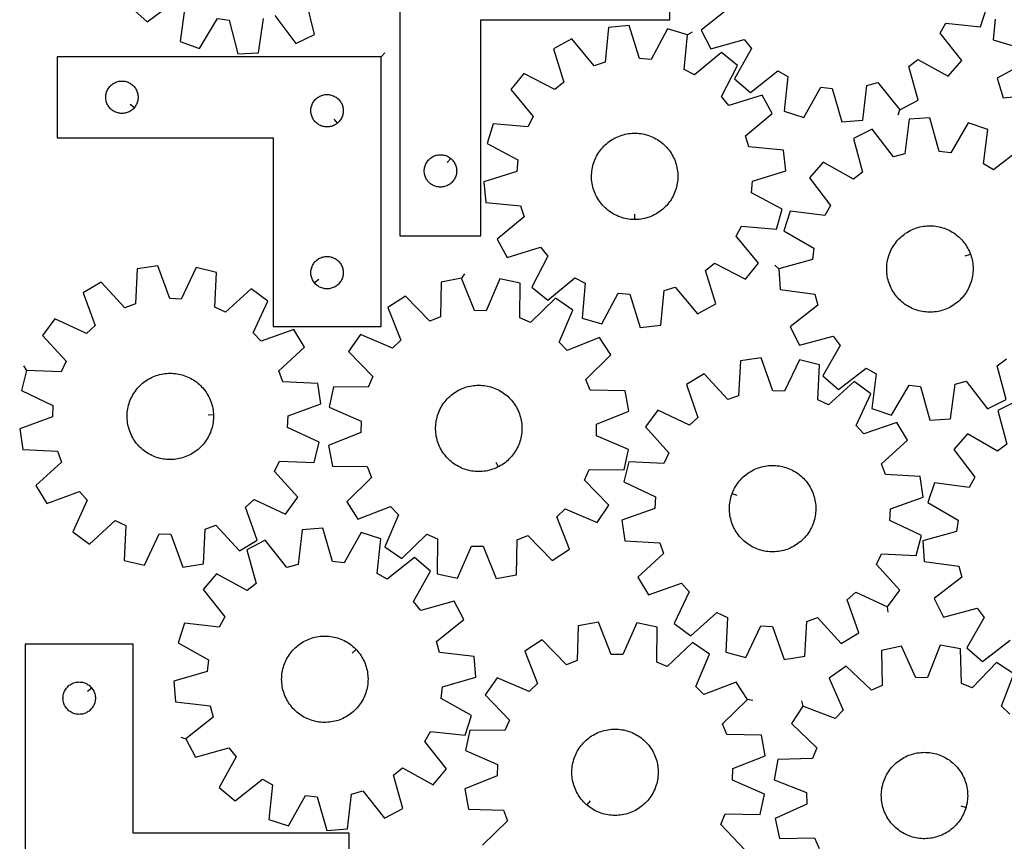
# Model space of a CAD drawing. Header units: millimetres. Extents: x 7 to 1243, y 7 to 1755.
# Tile 2 of 16: x 7 to 555, y 426 to 883. Entities that reach past the tile are written whole.
import ezdxf

# ---------------------------------------------------------------- set-up
doc = ezdxf.new("R2010")
doc.units = ezdxf.units.MM
doc.layers.add('CUT', color=7, linetype='CONTINUOUS', true_color=0x000000)
doc.layers.add('LEADIN', color=1, linetype='CONTINUOUS', true_color=0xff0000)

msp = doc.modelspace()

# ---------------------------------------------------------------- linework, layer by layer
at = {"layer": 'CUT'}
for points in [[(218.667439, 942.9213), (218.667439, 762.9213), (263.667439, 762.9213), (263.667439, 882.9213), (368.667439, 882.9213), (368.667439, 942.9213)], [(378.393417, 874.617166), (367.329621, 877.884871), (358.262214, 860.761071), (351.858895, 861.344333), (346.034572, 879.824584), (334.562461, 878.609619), (332.738264, 859.319344), (326.599164, 857.407764), (314.146105, 872.252418), (304.012204, 866.73975), (309.708934, 848.219769), (304.768675, 844.104367), (287.582746, 853.05346), (280.329849, 844.082343), (292.680231, 829.152156), (289.690922, 823.459465), (270.388525, 825.150579), (267.12082, 814.086783), (284.24462, 805.019376), (283.661357, 798.616057), (265.181106, 792.791734), (266.396072, 781.319623), (285.686347, 779.495426), (287.597927, 773.356325), (272.753273, 760.903267), (278.265941, 750.769366), (296.785922, 756.466096), (300.901323, 751.525837), (291.952231, 734.339908), (300.923348, 727.08701), (315.853535, 739.437392), (321.546226, 736.448084), (319.855112, 717.145687), (330.918908, 713.877981), (339.986315, 731.001782), (346.389634, 730.418519), (352.213957, 711.938268), (363.686068, 713.153233), (365.510265, 732.443509), (371.649365, 734.355089), (384.102424, 719.510435), (394.236325, 725.023103), (388.539595, 743.543084), (393.479854, 747.658485), (410.665783, 738.709392), (417.91868, 747.68051), (405.568298, 762.610697), (408.557607, 768.303387), (427.860004, 766.612274), (431.127709, 777.676069), (414.003909, 786.743477), (414.587172, 793.146796), (433.067423, 798.971119), (431.852457, 810.443229), (412.562182, 812.267427), (410.650602, 818.406527), (425.495256, 830.859586), (419.982588, 840.993487), (401.462607, 835.296757), (397.347206, 840.237016), (406.296298, 857.422945), (397.325181, 864.675842), (382.394994, 852.32546), (376.702304, 855.314768)], [(208.118137, 862.37632), (28.118137, 862.37632), (28.118137, 817.37632), (148.118137, 817.37632), (148.118137, 712.37632), (208.118137, 712.37632)], [(71.071506, 834.169838), (70.884695, 833.942208), (70.482098, 833.512359), (70.052249, 833.109762), (69.59699, 832.73614), (69.118269, 832.393094), (68.618137, 832.082092), (68.098735, 831.804466), (67.562288, 831.561405), (67.011092, 831.353949), (66.447509, 831.182988), (65.87395, 831.049253), (65.292873, 830.953317), (64.706765, 830.89559), (64.118137, 830.87632), (63.529509, 830.89559), (62.943401, 830.953317), (62.362324, 831.049253), (61.788766, 831.182988), (61.225182, 831.353949), (60.673986, 831.561405), (60.137539, 831.804466), (59.618137, 832.082092), (59.118005, 832.393094), (58.639284, 832.73614), (58.184025, 833.109762), (57.754176, 833.512359), (57.351579, 833.942208), (56.977957, 834.397468), (56.634911, 834.876188), (56.323909, 835.37632), (56.046282, 835.895722), (55.803221, 836.43217), (55.595766, 836.983365), (55.424805, 837.546949), (55.29107, 838.120508), (55.195133, 838.701585), (55.137407, 839.287692), (55.118137, 839.87632), (55.137407, 840.464949), (55.195133, 841.051056), (55.29107, 841.632133), (55.424805, 842.205692), (55.595766, 842.769276), (55.803221, 843.320471), (56.046282, 843.856919), (56.323909, 844.37632), (56.634911, 844.876453), (56.977957, 845.355173), (57.351579, 845.810433), (57.754176, 846.240281), (58.184025, 846.642879), (58.639284, 847.016501), (59.118005, 847.359547), (59.618137, 847.670549), (60.137539, 847.948175), (60.673986, 848.191236), (61.225182, 848.398692), (61.788766, 848.569653), (62.362324, 848.703388), (62.943401, 848.799324), (63.529509, 848.857051), (64.118137, 848.87632), (64.706765, 848.857051), (65.292873, 848.799324), (65.87395, 848.703388), (66.447509, 848.569653), (67.011092, 848.398692), (67.562288, 848.191236), (68.098735, 847.948175), (68.618137, 847.670549), (69.118269, 847.359547), (69.59699, 847.016501), (70.052249, 846.642879), (70.482098, 846.240281), (70.884695, 845.810433), (71.258317, 845.355173), (71.601364, 844.876453), (71.912366, 844.37632), (72.189992, 843.856919), (72.433053, 843.320471), (72.640508, 842.769276), (72.81147, 842.205692), (72.945205, 841.632133), (73.041141, 841.051056), (73.098867, 840.464949), (73.118137, 839.87632), (73.098867, 839.287692), (73.041141, 838.701585), (72.945205, 838.120508), (72.81147, 837.546949), (72.640508, 836.983365), (72.433053, 836.43217), (72.189992, 835.895722), (71.912366, 835.37632), (71.601364, 834.876188), (71.258317, 834.397468)], [(183.82462, 825.422951), (183.59699, 825.23614), (183.118269, 824.893094), (182.618137, 824.582092), (182.098735, 824.304466), (181.562288, 824.061405), (181.011092, 823.853949), (180.447509, 823.682988), (179.87395, 823.549253), (179.292873, 823.453317), (178.706765, 823.39559), (178.118137, 823.37632), (177.529509, 823.39559), (176.943401, 823.453317), (176.362324, 823.549253), (175.788766, 823.682988), (175.225182, 823.853949), (174.673986, 824.061405), (174.137539, 824.304466), (173.618137, 824.582092), (173.118005, 824.893094), (172.639284, 825.23614), (172.184025, 825.609762), (171.754176, 826.012359), (171.351579, 826.442208), (170.977957, 826.897468), (170.634911, 827.376188), (170.323909, 827.87632), (170.046282, 828.395722), (169.803221, 828.93217), (169.595766, 829.483365), (169.424805, 830.046949), (169.29107, 830.620508), (169.195133, 831.201585), (169.137407, 831.787692), (169.118137, 832.37632), (169.137407, 832.964949), (169.195133, 833.551056), (169.29107, 834.132133), (169.424805, 834.705692), (169.595766, 835.269276), (169.803221, 835.820471), (170.046282, 836.356919), (170.323909, 836.87632), (170.634911, 837.376453), (170.977957, 837.855173), (171.351579, 838.310433), (171.754176, 838.740281), (172.184025, 839.142879), (172.639284, 839.516501), (173.118005, 839.859547), (173.618137, 840.170549), (174.137539, 840.448175), (174.673986, 840.691236), (175.225182, 840.898692), (175.788766, 841.069653), (176.362324, 841.203388), (176.943401, 841.299324), (177.529509, 841.357051), (178.118137, 841.37632), (178.706765, 841.357051), (179.292873, 841.299324), (179.87395, 841.203388), (180.447509, 841.069653), (181.011092, 840.898692), (181.562288, 840.691236), (182.098735, 840.448175), (182.618137, 840.170549), (183.118269, 839.859547), (183.59699, 839.516501), (184.052249, 839.142879), (184.482098, 838.740281), (184.884695, 838.310433), (185.258317, 837.855173), (185.601364, 837.376453), (185.912366, 836.87632), (186.189992, 836.356919), (186.433053, 835.820471), (186.640508, 835.269276), (186.81147, 834.705692), (186.945205, 834.132133), (187.041141, 833.551056), (187.098867, 832.964949), (187.118137, 832.37632), (187.098867, 831.787692), (187.041141, 831.201585), (186.945205, 830.620508), (186.81147, 830.046949), (186.640508, 829.483365), (186.433053, 828.93217), (186.189992, 828.395722), (185.912366, 827.87632), (185.601364, 827.376188), (185.258317, 826.897468), (184.884695, 826.442208), (184.482098, 826.012359), (184.052249, 825.609762)], [(349.10148, 771.886431), (348.611915, 771.886896), (347.633639, 771.927762), (346.657843, 772.008497), (345.686152, 772.128966), (344.720184, 772.288968), (343.761546, 772.488238), (342.811834, 772.726444), (341.872628, 773.003188), (340.945492, 773.318012), (340.031969, 773.670389), (339.133579, 774.059735), (338.251817, 774.485401), (337.388151, 774.946679), (336.54402, 775.4428), (335.720826, 775.97294), (334.919941, 776.536215), (334.142699, 777.131688), (333.390391, 777.758369), (332.664271, 778.415213), (331.965547, 779.101128), (331.295381, 779.814973), (330.654891, 780.555558), (330.04514, 781.321652), (329.467146, 782.111979), (328.921868, 782.925224), (328.410215, 783.760034), (327.933039, 784.615018), (327.491133, 785.488754), (327.085234, 786.379787), (326.716017, 787.286636), (326.384095, 788.207789), (326.090023, 789.141714), (325.834289, 790.086857), (325.617318, 791.041645), (325.439473, 792.004487), (325.301049, 792.973783), (325.202276, 793.947918), (325.143319, 794.925271), (325.124275, 795.904216), (325.145178, 796.883122), (325.205991, 797.860362), (325.306614, 798.834308), (325.446879, 799.803338), (325.626552, 800.765842), (325.845335, 801.720215), (326.102864, 802.664871), (326.39871, 803.598236), (326.73238, 804.518757), (327.103319, 805.424903), (327.510909, 806.315164), (327.954473, 807.188059), (328.433273, 808.042136), (328.94651, 808.875972), (329.493331, 809.68818), (330.072826, 810.477408), (330.68403, 811.242342), (331.325926, 811.98171), (331.997445, 812.69428), (332.697471, 813.378868), (333.424837, 814.034332), (334.178334, 814.659582), (334.956706, 815.253579), (335.758659, 815.815332), (336.582858, 816.343907), (337.42793, 816.838424), (338.29247, 817.298061), (339.175039, 817.722051), (340.074167, 818.10969), (340.988358, 818.460333), (341.91609, 818.773395), (342.85582, 819.048355), (343.805983, 819.284757), (344.764997, 819.482206), (345.731267, 819.640373), (346.703185, 819.758997), (347.679132, 819.837878), (348.657485, 819.876887), (349.636614, 819.875957), (350.614891, 819.835091), (351.590686, 819.754356), (352.562377, 819.633887), (353.528345, 819.473884), (354.486983, 819.274615), (355.436695, 819.036409), (356.375901, 818.759664), (357.303037, 818.444841), (358.21656, 818.092463), (359.11495, 817.703117), (359.996712, 817.277451), (360.860378, 816.816174), (361.70451, 816.320052), (362.527703, 815.789913), (363.328588, 815.226638), (364.105831, 814.631164), (364.858138, 814.004484), (365.584258, 813.34764), (366.282982, 812.661724), (366.953148, 811.94788), (367.593638, 811.207294), (368.203389, 810.441201), (368.781384, 809.650873), (369.326661, 808.837628), (369.838314, 808.002819), (370.31549, 807.147835), (370.757396, 806.274099), (371.163295, 805.383065), (371.532512, 804.476217), (371.864434, 803.555064), (372.158506, 802.621138), (372.41424, 801.675995), (372.631211, 800.721208), (372.809056, 799.758365), (372.94748, 798.78907), (373.046253, 797.814935), (373.10521, 796.837581), (373.124254, 795.858637), (373.103351, 794.87973), (373.042538, 793.902491), (372.941915, 792.928545), (372.80165, 791.959514), (372.621977, 790.997011), (372.403194, 790.042637), (372.145665, 789.097982), (371.849819, 788.164616), (371.516149, 787.244095), (371.14521, 786.33795), (370.73762, 785.447689), (370.294056, 784.574793), (369.815256, 783.720717), (369.302019, 782.886881), (368.755198, 782.074673), (368.175703, 781.285445), (367.564499, 780.52051), (366.922603, 779.781143), (366.251084, 779.068572), (365.551058, 778.383985), (364.823692, 777.728521), (364.070196, 777.10327), (363.291823, 776.509274), (362.48987, 775.947521), (361.665671, 775.418946), (360.820599, 774.924428), (359.956059, 774.464792), (359.07349, 774.040801), (358.174362, 773.653162), (357.260171, 773.30252), (356.332439, 772.989458), (355.392709, 772.714497), (354.442546, 772.478096), (353.483532, 772.280647), (352.517262, 772.122479), (351.545344, 772.003856), (350.569397, 771.924974), (349.591044, 771.885966)], [(246.873922, 805.874669), (247.101551, 805.687858), (247.5314, 805.285261), (247.933997, 804.855412), (248.307619, 804.400152), (248.650665, 803.921432), (248.961668, 803.4213), (249.239294, 802.901898), (249.482355, 802.36545), (249.68981, 801.814255), (249.860771, 801.250671), (249.994506, 800.677112), (250.090443, 800.096035), (250.148169, 799.509928), (250.167439, 798.9213), (250.148169, 798.332671), (250.090443, 797.746564), (249.994506, 797.165487), (249.860771, 796.591928), (249.68981, 796.028344), (249.482355, 795.477149), (249.239294, 794.940701), (248.961668, 794.4213), (248.650665, 793.921167), (248.307619, 793.442447), (247.933997, 792.987187), (247.5314, 792.557339), (247.101551, 792.154741), (246.646292, 791.78112), (246.167571, 791.438073), (245.667439, 791.127071), (245.148037, 790.849445), (244.61159, 790.606384), (244.060394, 790.398928), (243.49681, 790.227967), (242.923252, 790.094232), (242.342175, 789.998296), (241.756067, 789.940569), (241.167439, 789.9213), (240.578811, 789.940569), (239.992703, 789.998296), (239.411626, 790.094232), (238.838068, 790.227967), (238.274484, 790.398928), (237.723288, 790.606384), (237.186841, 790.849445), (236.667439, 791.127071), (236.167307, 791.438073), (235.688586, 791.78112), (235.233327, 792.154741), (234.803478, 792.557339), (234.400881, 792.987187), (234.027259, 793.442447), (233.684212, 793.921167), (233.37321, 794.4213), (233.095584, 794.940701), (232.852523, 795.477149), (232.645068, 796.028344), (232.474107, 796.591928), (232.340371, 797.165487), (232.244435, 797.746564), (232.186709, 798.332671), (232.167439, 798.9213), (232.186709, 799.509928), (232.244435, 800.096035), (232.340371, 800.677112), (232.474107, 801.250671), (232.645068, 801.814255), (232.852523, 802.36545), (233.095584, 802.901898), (233.37321, 803.4213), (233.684212, 803.921432), (234.027259, 804.400152), (234.400881, 804.855412), (234.803478, 805.285261), (235.233327, 805.687858), (235.688586, 806.06148), (236.167307, 806.404526), (236.667439, 806.715528), (237.186841, 806.993154), (237.723288, 807.236215), (238.274484, 807.443671), (238.838068, 807.614632), (239.411626, 807.748367), (239.992703, 807.844303), (240.578811, 807.90203), (241.167439, 807.9213), (241.756067, 807.90203), (242.342175, 807.844303), (242.923252, 807.748367), (243.49681, 807.614632), (244.060394, 807.443671), (244.61159, 807.236215), (245.148037, 806.993154), (245.667439, 806.715528), (246.167571, 806.404526), (246.646292, 806.06148)], [(535.699395, 752.737717), (535.869204, 752.278546), (536.171082, 751.347114), (536.434717, 750.404144), (536.65967, 749.451206), (536.845567, 748.489886), (536.992098, 747.521782), (537.09902, 746.548508), (537.166154, 745.571683), (537.19339, 744.592932), (537.18068, 743.613884), (537.128047, 742.63617), (537.035579, 741.661416), (536.903428, 740.691246), (536.731816, 739.727272), (536.521028, 738.771101), (536.271413, 737.824324), (535.983389, 736.888515), (535.657435, 735.965234), (535.294092, 735.056016), (534.893966, 734.162375), (534.457722, 733.285798), (533.986088, 732.427745), (533.479847, 731.589642), (532.939842, 730.772887), (532.366972, 729.978837), (531.762191, 729.208814), (531.126505, 728.4641), (530.460973, 727.745935), (529.766701, 727.055513), (529.044845, 726.393985), (528.296608, 725.76245), (527.523234, 725.161961), (526.72601, 724.593516), (525.906264, 724.058062), (525.065359, 723.55649), (524.204696, 723.089634), (523.325707, 722.658272), (522.429854, 722.263122), (521.51863, 721.904841), (520.59355, 721.584026), (519.656154, 721.301211), (518.708003, 721.056866), (517.750674, 720.851399), (516.785762, 720.68515), (515.814871, 720.558397), (514.839618, 720.471351), (513.861626, 720.424156), (512.882523, 720.416892), (511.903939, 720.44957), (510.927502, 720.522135), (509.954837, 720.634468), (508.987564, 720.786381), (508.027292, 720.977621), (507.07562, 721.207871), (506.134131, 721.476746), (505.204392, 721.783799), (504.287952, 722.128519), (503.386335, 722.510333), (502.501042, 722.928605), (501.633546, 723.382638), (500.785292, 723.871678), (499.957691, 724.39491), (499.15212, 724.951463), (498.369921, 725.540411), (497.612395, 726.160773), (496.880804, 726.811518), (496.176364, 727.491562), (495.500248, 728.199773), (494.853582, 728.934972), (494.237442, 729.695936), (493.652853, 730.481399), (493.100789, 731.290052), (492.582167, 732.12055), (492.097853, 732.971511), (491.648651, 733.841518), (491.235309, 734.729124), (490.858515, 735.63285), (490.518896, 736.551194), (490.217018, 737.482625), (489.953383, 738.425595), (489.72843, 739.378533), (489.542533, 740.339854), (489.396002, 741.307957), (489.28908, 742.281231), (489.221946, 743.258057), (489.194711, 744.236808), (489.20742, 745.215855), (489.260053, 746.193569), (489.352521, 747.168323), (489.484672, 748.138494), (489.656284, 749.102467), (489.867073, 750.058638), (490.116687, 751.005416), (490.404711, 751.941224), (490.730665, 752.864506), (491.094008, 753.773724), (491.494134, 754.667365), (491.930378, 755.543941), (492.402012, 756.401995), (492.908253, 757.240097), (493.448258, 758.056853), (494.021128, 758.850903), (494.625909, 759.620926), (495.261595, 760.365639), (495.927128, 761.083805), (496.621399, 761.774226), (497.343255, 762.435755), (498.091492, 763.067289), (498.864866, 763.667779), (499.66209, 764.236223), (500.481836, 764.771678), (501.322741, 765.27325), (502.183404, 765.740105), (503.062393, 766.171467), (503.958246, 766.566617), (504.86947, 766.924898), (505.79455, 767.245713), (506.731946, 767.528528), (507.680097, 767.772873), (508.637426, 767.978341), (509.602339, 768.14459), (510.573229, 768.271343), (511.548482, 768.358389), (512.526474, 768.405583), (513.505577, 768.412848), (514.484161, 768.38017), (515.460598, 768.307604), (516.433263, 768.195271), (517.400536, 768.043358), (518.360808, 767.852118), (519.31248, 767.621869), (520.253969, 767.352994), (521.183708, 767.045941), (522.100148, 766.70122), (523.001765, 766.319406), (523.887058, 765.901135), (524.754554, 765.447101), (525.602808, 764.958061), (526.430409, 764.43483), (527.23598, 763.878277), (528.018179, 763.289329), (528.775705, 762.668966), (529.507297, 762.018221), (530.211737, 761.338177), (530.887852, 760.629967), (531.534518, 759.894767), (532.150659, 759.133803), (532.735247, 758.348341), (533.287312, 757.539687), (533.805933, 756.709189), (534.290247, 755.858228), (534.73945, 754.988221), (535.152792, 754.100616), (535.529585, 753.196889)], [(171.164768, 736.669838), (170.977957, 736.897468), (170.634911, 737.376188), (170.323909, 737.87632), (170.046282, 738.395722), (169.803221, 738.93217), (169.595766, 739.483365), (169.424805, 740.046949), (169.29107, 740.620508), (169.195133, 741.201585), (169.137407, 741.787692), (169.118137, 742.37632), (169.137407, 742.964949), (169.195133, 743.551056), (169.29107, 744.132133), (169.424805, 744.705692), (169.595766, 745.269276), (169.803221, 745.820471), (170.046282, 746.356919), (170.323909, 746.87632), (170.634911, 747.376453), (170.977957, 747.855173), (171.351579, 748.310433), (171.754176, 748.740281), (172.184025, 749.142879), (172.639284, 749.516501), (173.118005, 749.859547), (173.618137, 750.170549), (174.137539, 750.448175), (174.673986, 750.691236), (175.225182, 750.898692), (175.788766, 751.069653), (176.362324, 751.203388), (176.943401, 751.299324), (177.529509, 751.357051), (178.118137, 751.37632), (178.706765, 751.357051), (179.292873, 751.299324), (179.87395, 751.203388), (180.447509, 751.069653), (181.011092, 750.898692), (181.562288, 750.691236), (182.098735, 750.448175), (182.618137, 750.170549), (183.118269, 749.859547), (183.59699, 749.516501), (184.052249, 749.142879), (184.482098, 748.740281), (184.884695, 748.310433), (185.258317, 747.855173), (185.601364, 747.376453), (185.912366, 746.87632), (186.189992, 746.356919), (186.433053, 745.820471), (186.640508, 745.269276), (186.81147, 744.705692), (186.945205, 744.132133), (187.041141, 743.551056), (187.098867, 742.964949), (187.118137, 742.37632), (187.098867, 741.787692), (187.041141, 741.201585), (186.945205, 740.620508), (186.81147, 740.046949), (186.640508, 739.483365), (186.433053, 738.93217), (186.189992, 738.395722), (185.912366, 737.87632), (185.601364, 737.376188), (185.258317, 736.897468), (184.884695, 736.442208), (184.482098, 736.012359), (184.052249, 735.609762), (183.59699, 735.23614), (183.118269, 734.893094), (182.618137, 734.582092), (182.098735, 734.304466), (181.562288, 734.061405), (181.011092, 733.853949), (180.447509, 733.682988), (179.87395, 733.549253), (179.292873, 733.453317), (178.706765, 733.39559), (178.118137, 733.37632), (177.529509, 733.39559), (176.943401, 733.453317), (176.362324, 733.549253), (175.788766, 733.682988), (175.225182, 733.853949), (174.673986, 734.061405), (174.137539, 734.304466), (173.618137, 734.582092), (173.118005, 734.893094), (172.639284, 735.23614), (172.184025, 735.609762), (171.754176, 736.012359), (171.351579, 736.442208)], [(10.98648, 688.071887), (8.234716, 676.868617), (25.760109, 668.604051), (25.47405, 662.18059), (7.283393, 655.506581), (9.0284, 644.103054), (28.382463, 643.174269), (30.576332, 637.130294), (16.324389, 624.00305), (22.300506, 614.135351), (40.53676, 620.683744), (44.87656, 615.939397), (36.73306, 598.357423), (46.030477, 591.527818), (60.372617, 604.556457), (66.197652, 601.834022), (65.402369, 582.474013), (76.605639, 579.722249), (84.870205, 597.247641), (91.293666, 596.961582), (97.967676, 578.770925), (109.371202, 580.515932), (110.299988, 599.869996), (116.343962, 602.063865), (129.471206, 587.811921), (139.338905, 593.788039), (132.790512, 612.024292), (137.534859, 616.364092), (155.116833, 608.220592), (161.946438, 617.518009), (148.917799, 631.860149), (151.640235, 637.685184), (171.000243, 636.889902), (173.752008, 648.093172), (156.226615, 656.357737), (156.512674, 662.781199), (174.703331, 669.455208), (172.958324, 680.858734), (153.60426, 681.78752), (151.410392, 687.831495), (165.662335, 700.958738), (159.686218, 710.826438), (141.449964, 704.278044), (137.110164, 709.022391), (145.253664, 726.604366), (135.956247, 733.43397), (121.614107, 720.405331), (115.789072, 723.127767), (116.584355, 742.487776), (105.381084, 745.23954), (97.116519, 727.714148), (90.693057, 728.000206), (84.019048, 746.190863), (72.615522, 744.445856), (71.686736, 725.091793), (65.642762, 722.897924), (52.515518, 737.149867), (42.647818, 731.17375), (49.196212, 712.937496), (44.451865, 708.597697), (26.86989, 716.741197), (20.040286, 707.443779), (33.068925, 693.101639), (30.346489, 687.276604)], [(252.852776, 739.27279), (241.509685, 737.170465), (241.189259, 717.796778), (235.217174, 715.414153), (221.648762, 729.246745), (211.973638, 722.963638), (219.091591, 704.942063), (214.485895, 700.455387), (196.656813, 708.042629), (190.122605, 698.535285), (203.595295, 684.609444), (201.057163, 678.701773), (181.681727, 678.888576), (179.283209, 667.604402), (197.05954, 659.894377), (196.97538, 653.4651), (179.003325, 646.223025), (181.10565, 634.879935), (200.479337, 634.559508), (202.861961, 628.587424), (189.029369, 615.019011), (195.312477, 605.343887), (213.334052, 612.46184), (217.820727, 607.856145), (210.233485, 590.027063), (219.74083, 583.492855), (233.666671, 596.965544), (239.574342, 594.427413), (239.387539, 575.051977), (250.671713, 572.653459), (258.381738, 590.42979), (264.811015, 590.34563), (272.05309, 572.373575), (283.39618, 574.475899), (283.716607, 593.849586), (289.688691, 596.232211), (303.257103, 582.399619), (312.932228, 588.682726), (305.814274, 606.704301), (310.41997, 611.190977), (328.249052, 603.603735), (334.78326, 613.111079), (321.310571, 627.03692), (323.848702, 632.944592), (343.224138, 632.757789), (345.622656, 644.041962), (327.846325, 651.751987), (327.930485, 658.181264), (345.90254, 665.423339), (343.800215, 676.766429), (324.426528, 677.086856), (322.043904, 683.05894), (335.876496, 696.627353), (329.593388, 706.302477), (311.571813, 699.184524), (307.085138, 703.790219), (314.67238, 721.619302), (305.165036, 728.15351), (291.239194, 714.68082), (285.331523, 717.218951), (285.518326, 736.594387), (274.234152, 738.992905), (266.524128, 721.216574), (260.09485, 721.300734)], [(489.577293, 556.571233), (496.464023, 565.826416), (483.523953, 580.248517), (486.282209, 586.056676), (505.636953, 585.142186), (508.457658, 596.328298), (490.983492, 604.700631), (491.309102, 611.12221), (509.540515, 617.68407), (507.865766, 629.098127), (488.517789, 630.146081), (486.361182, 636.203451), (500.693695, 649.24268), (494.778459, 659.146994), (476.502224, 652.711027), (472.191724, 657.48201), (480.443343, 675.013502), (471.18816, 681.900232), (456.766059, 668.960162), (450.957899, 671.718418), (451.87239, 691.073162), (440.686278, 693.893866), (432.313944, 676.419701), (425.892366, 676.745311), (419.330505, 694.976723), (407.916449, 693.301974), (406.868495, 673.953998), (400.811125, 671.79739), (387.771896, 686.129904), (377.867582, 680.214667), (384.303548, 661.938433), (379.532566, 657.627932), (362.001074, 665.879551), (355.114344, 656.624368), (368.054414, 642.202267), (365.296158, 636.394108), (345.941414, 637.308598), (343.12071, 626.122487), (360.594875, 617.750153), (360.269265, 611.328575), (342.037852, 604.766714), (343.712601, 593.352658), (363.060578, 592.304703), (365.217185, 586.247333), (350.884672, 573.208105), (356.799909, 563.30379), (375.076143, 569.739757), (379.386644, 564.968775), (371.135025, 547.437283), (380.390208, 540.550552), (394.812309, 553.490623), (400.620468, 550.732367), (399.705977, 531.377622), (410.892089, 528.556918), (419.264423, 546.031083), (425.686001, 545.705473), (432.247862, 527.474061), (443.661918, 529.14881), (444.709872, 548.496787), (450.767243, 550.653394), (463.806471, 536.320881), (473.710786, 542.236117), (467.274819, 560.512352), (472.045801, 564.822852)], [(114.963662, 663.569494), (114.985872, 663.080433), (114.99036, 662.101313), (114.954907, 661.122826), (114.879573, 660.146598), (114.764482, 659.174256), (114.609826, 658.207417), (114.415864, 657.247692), (114.182917, 656.296676), (113.911373, 655.355953), (113.601684, 654.427089), (113.254366, 653.51163), (112.869997, 652.6111), (112.449216, 651.726996), (111.992724, 650.860792), (111.501281, 650.013928), (110.975704, 649.187814), (110.416869, 648.383825), (109.825705, 647.603299), (109.203197, 646.847535), (108.55038, 646.117792), (107.868341, 645.415284), (107.158216, 644.741179), (106.421186, 644.0966), (105.658477, 643.482621), (104.87136, 642.900262), (104.061144, 642.350493), (103.229179, 641.834229), (102.376848, 641.35233), (101.50557, 640.905596), (100.616796, 640.494773), (99.712005, 640.120544), (98.792702, 639.783531), (97.860418, 639.484296), (96.916705, 639.223336), (95.963132, 639.001086), (95.001288, 638.817916), (94.032773, 638.674131), (93.0592, 638.56997), (92.082188, 638.505606), (91.103364, 638.481146), (90.124356, 638.496632), (89.146795, 638.552037), (88.172308, 638.64727), (87.202516, 638.782171), (86.239033, 638.956516), (85.283463, 639.170016), (84.337397, 639.422314), (83.40241, 639.71299), (82.480056, 640.041562), (81.571872, 640.407482), (80.67937, 640.810141), (79.804033, 641.248868), (78.947321, 641.722934), (78.110658, 642.23155), (77.295437, 642.773869), (76.503014, 643.348988), (75.73471, 643.955951), (74.991802, 644.593746), (74.275527, 645.261313), (73.587077, 645.95754), (72.927598, 646.681268), (72.298188, 647.431293), (71.699895, 648.206367), (71.133713, 649.0052), (70.600585, 649.826461), (70.1014, 650.668785), (69.636987, 651.530769), (69.20812, 652.410978), (68.815512, 653.307947), (68.459817, 654.220184), (68.141626, 655.14617), (67.86147, 656.084364), (67.619815, 657.033204), (67.417063, 657.991112), (67.253552, 658.956492), (67.129553, 659.927738), (67.045272, 660.903234), (67.000852, 661.881356), (66.996364, 662.860475), (67.031817, 663.838963), (67.107151, 664.81519), (67.222242, 665.787533), (67.376897, 666.754371), (67.57086, 667.714097), (67.803807, 668.665113), (68.075351, 669.605835), (68.38504, 670.534699), (68.732358, 671.450158), (69.116727, 672.350689), (69.537508, 673.234792), (69.994, 674.100997), (70.485443, 674.947861), (71.011019, 675.773975), (71.569855, 676.577964), (72.161019, 677.35849), (72.783527, 678.114253), (73.436344, 678.843996), (74.118382, 679.546505), (74.828508, 680.22061), (75.565538, 680.865188), (76.328247, 681.479168), (77.115364, 682.061527), (77.925579, 682.611296), (78.757545, 683.127559), (79.609876, 683.609459), (80.481153, 684.056192), (81.369928, 684.467015), (82.274719, 684.841245), (83.194022, 685.178257), (84.126306, 685.477493), (85.070019, 685.738452), (86.023592, 685.960702), (86.985436, 686.143872), (87.95395, 686.287658), (88.927524, 686.391819), (89.904536, 686.456183), (90.88336, 686.480642), (91.862368, 686.465156), (92.839929, 686.409751), (93.814416, 686.314519), (94.784208, 686.179618), (95.747691, 686.005272), (96.70326, 685.791773), (97.649326, 685.539475), (98.584314, 685.248798), (99.506668, 684.920226), (100.414852, 684.554307), (101.307354, 684.151648), (102.18269, 683.71292), (103.039403, 683.238854), (103.876066, 682.730238), (104.691287, 682.18792), (105.483709, 681.6128), (106.252014, 681.005838), (106.994922, 680.368043), (107.711197, 679.700476), (108.399647, 679.004249), (109.059125, 678.28052), (109.688535, 677.530495), (110.286829, 676.755421), (110.853011, 675.956589), (111.386138, 675.135327), (111.885324, 674.293004), (112.349737, 673.43102), (112.778604, 672.550811), (113.171212, 671.653841), (113.526907, 670.741605), (113.845097, 669.815619), (114.125253, 668.877425), (114.366908, 667.928584), (114.56966, 666.970677), (114.733172, 666.005296), (114.857171, 665.03405), (114.941451, 664.058554)], [(273.30918, 634.424532), (272.872588, 634.203035), (271.982062, 633.796024), (271.075675, 633.425675), (270.154937, 633.092605), (269.221379, 632.797368), (268.276556, 632.540454), (267.32204, 632.322293), (266.35942, 632.143246), (265.390298, 632.003613), (264.416286, 631.903624), (263.439008, 631.843448), (262.460088, 631.823183), (261.481156, 631.842864), (260.503841, 631.902458), (259.529771, 632.001866), (258.560565, 632.140921), (257.597839, 632.319394), (256.643193, 632.536986), (255.698217, 632.793336), (254.764483, 633.088017), (253.843546, 633.420538), (252.936939, 633.790346), (252.04617, 634.196826), (251.172722, 634.6393), (250.318049, 635.117033), (249.483573, 635.62923), (248.670683, 636.175037), (247.880733, 636.753547), (247.115036, 637.363796), (246.374868, 638.004769), (245.66146, 638.675399), (244.976, 639.37457), (244.319629, 640.101118), (243.693439, 640.853834), (243.098472, 641.631464), (242.535719, 642.432716), (242.006116, 643.256254), (241.510544, 644.100709), (241.049829, 644.964675), (240.624738, 645.846714), (240.235977, 646.745357), (239.884195, 647.65911), (239.569975, 648.586451), (239.293843, 649.525837), (239.056256, 650.475704), (238.857611, 651.434472), (238.698237, 652.400544), (238.578401, 653.372313), (238.498302, 654.348161), (238.458073, 655.326464), (238.457781, 656.305593), (238.497427, 657.28392), (238.576944, 658.259816), (238.696201, 659.231656), (238.854998, 660.197823), (239.053072, 661.156709), (239.290092, 662.106717), (239.565665, 663.046268), (239.879331, 663.973796), (240.230569, 664.887758), (240.618793, 665.786634), (241.043359, 666.668926), (241.503559, 667.533166), (241.998626, 668.377916), (242.527738, 669.201771), (243.090014, 670.003357), (243.684517, 670.781343), (244.310258, 671.534432), (244.966196, 672.261371), (245.651239, 672.96095), (246.364247, 673.632005), (247.104033, 674.27342), (247.869365, 674.884125), (248.65897, 675.463106), (249.471534, 676.009398), (250.305705, 676.522092), (251.160093, 677.000334), (252.033277, 677.44333), (252.923803, 677.85034), (253.83019, 678.220689), (254.750929, 678.553759), (255.684486, 678.848997), (256.62931, 679.10591), (257.583826, 679.324071), (258.546446, 679.503118), (259.515568, 679.642752), (260.489579, 679.74274), (261.466858, 679.802916), (262.445778, 679.823181), (263.42471, 679.8035), (264.402024, 679.743906), (265.376095, 679.644499), (266.3453, 679.505443), (267.308027, 679.32697), (268.262672, 679.109378), (269.207649, 678.853028), (270.141382, 678.558347), (271.062319, 678.225826), (271.968926, 677.856018), (272.859695, 677.449538), (273.733143, 677.007064), (274.587817, 676.529331), (275.422293, 676.017134), (276.235182, 675.471327), (277.025133, 674.892817), (277.790829, 674.282568), (278.530997, 673.641595), (279.244405, 672.970965), (279.929865, 672.271794), (280.586236, 671.545246), (281.212426, 670.792531), (281.807393, 670.0149), (282.370147, 669.213648), (282.89975, 668.39011), (283.395321, 667.545655), (283.856036, 666.681689), (284.281127, 665.79965), (284.669888, 664.901007), (285.021671, 663.987254), (285.33589, 663.059913), (285.612023, 662.120527), (285.849609, 661.17066), (286.048255, 660.211892), (286.207628, 659.24582), (286.327464, 658.274051), (286.407563, 657.298203), (286.447792, 656.3199), (286.448084, 655.340771), (286.408438, 654.362444), (286.328921, 653.386548), (286.209664, 652.414708), (286.050867, 651.448541), (285.852794, 650.489655), (285.615773, 649.539647), (285.340201, 648.600096), (285.026534, 647.672568), (284.675297, 646.758606), (284.287072, 645.859731), (283.862506, 644.977439), (283.402307, 644.113198), (282.907239, 643.268448), (282.378127, 642.444594), (281.815852, 641.643007), (281.221348, 640.865021), (280.595607, 640.111933), (279.939669, 639.384993), (279.254626, 638.685414), (278.541618, 638.014359), (277.801833, 637.372945), (277.0365, 636.762239), (276.246895, 636.183258), (275.434331, 635.636966), (274.60016, 635.124273), (273.745772, 634.64603)], [(403.277649, 619.531482), (403.447116, 619.99078), (403.823237, 620.894787), (404.235918, 621.7827), (404.684473, 622.653042), (405.168154, 623.504363), (405.686156, 624.335247), (406.237618, 625.144311), (406.821622, 625.930208), (407.437196, 626.691631), (408.083314, 627.427312), (408.758902, 628.136026), (409.462836, 628.816594), (410.193943, 629.467883), (410.951007, 630.088809), (411.732767, 630.678339), (412.537923, 631.235492), (413.365135, 631.75934), (414.213025, 632.249011), (415.080182, 632.70369), (415.965163, 633.122621), (416.866496, 633.505106), (417.782679, 633.850509), (418.712189, 634.158254), (419.653477, 634.42783), (420.604978, 634.658787), (421.565108, 634.850743), (422.532267, 635.003376), (423.504848, 635.116433), (424.481231, 635.189725), (425.459791, 635.223132), (426.438899, 635.216596), (427.416925, 635.17013), (428.392243, 635.08381), (429.363228, 634.95778), (430.328264, 634.792249), (431.285745, 634.587494), (432.234078, 634.343855), (433.171684, 634.061738), (434.097002, 633.741612), (435.008493, 633.38401), (435.90464, 632.989527), (436.78395, 632.558819), (437.64496, 632.092605), (438.486238, 631.591659), (439.306383, 631.056815), (440.10403, 630.488964), (440.877851, 629.88905), (441.626558, 629.258073), (442.348906, 628.597082), (443.043691, 627.907178), (443.709759, 627.189508), (444.345999, 626.445268), (444.951353, 625.675696), (445.524814, 624.882072), (446.065426, 624.065719), (446.572291, 623.227994), (447.044565, 622.370292), (447.481461, 621.49404), (447.882252, 620.600697), (448.246271, 619.69175), (448.572913, 618.768711), (448.861634, 617.833118), (449.111953, 616.886526), (449.323453, 615.930512), (449.495783, 614.966667), (449.628656, 613.996595), (449.72185, 613.02191), (449.775211, 612.044235), (449.788649, 611.065198), (449.762143, 610.086427), (449.695735, 609.109552), (449.589538, 608.136198), (449.443728, 607.167986), (449.258547, 606.206527), (449.034303, 605.253422), (448.77137, 604.310256), (448.470186, 603.3786), (448.131251, 602.460004), (447.75513, 601.555997), (447.342449, 600.668084), (446.893895, 599.797743), (446.410214, 598.946422), (445.892211, 598.115538), (445.340749, 597.306474), (444.756745, 596.520576), (444.141172, 595.759154), (443.495053, 595.023473), (442.819465, 594.314759), (442.115531, 593.634191), (441.384424, 592.982901), (440.627361, 592.361975), (439.8456, 591.772445), (439.040444, 591.215292), (438.213233, 590.691445), (437.365343, 590.201774), (436.498185, 589.747094), (435.613204, 589.328164), (434.711871, 588.945678), (433.795688, 588.600276), (432.866178, 588.292531), (431.92489, 588.022955), (430.973389, 587.791997), (430.01326, 587.600042), (429.0461, 587.447409), (428.073519, 587.334352), (427.097136, 587.261059), (426.118577, 587.227653), (425.139469, 587.234188), (424.161442, 587.280655), (423.186125, 587.366975), (422.21514, 587.493005), (421.250104, 587.658535), (420.292622, 587.86329), (419.344289, 588.106929), (418.406683, 588.389046), (417.481365, 588.709173), (416.569874, 589.066775), (415.673727, 589.461258), (414.794417, 589.891965), (413.933407, 590.35818), (413.092129, 590.859126), (412.271984, 591.39397), (411.474338, 591.961821), (410.700517, 592.561734), (409.951809, 593.192711), (409.229462, 593.853702), (408.534676, 594.543607), (407.868609, 595.261276), (407.232369, 596.005517), (406.627014, 596.775089), (406.053554, 597.568712), (405.512941, 598.385066), (405.006076, 599.222791), (404.533803, 600.080493), (404.096907, 600.956745), (403.696115, 601.850087), (403.332096, 602.759035), (403.005454, 603.682073), (402.716733, 604.617667), (402.466414, 605.564258), (402.254914, 606.520272), (402.082584, 607.484118), (401.949711, 608.45419), (401.856517, 609.428874), (401.803157, 610.406549), (401.789718, 611.385587), (401.816225, 612.364358), (401.882632, 613.341233), (401.988829, 614.314586), (402.13464, 615.282798), (402.319821, 616.244257), (402.544064, 617.197363), (402.806997, 618.140528), (403.108182, 619.072184)], [(99.694118, 483.296357), (104.960124, 473.032116), (123.612443, 478.279343), (127.60718, 473.241013), (118.245126, 456.27651), (127.038236, 448.808801), (142.262706, 460.794541), (147.881446, 457.66845), (145.724071, 438.41259), (156.705614, 434.878304), (166.184445, 451.777835), (172.571788, 451.039903), (177.947532, 432.424216), (189.445667, 433.361416), (191.735795, 452.60194), (197.919324, 454.364509), (210.009779, 439.223065), (220.27402, 444.489071), (215.026792, 463.141391), (220.065122, 467.136127), (237.029626, 457.774073), (244.497335, 466.567184), (232.511595, 481.791653), (235.637686, 487.410393), (254.893546, 485.253018), (258.427832, 496.234561), (241.5283, 505.713392), (242.266233, 512.100735), (260.881919, 517.476479), (259.944719, 528.974614), (240.704196, 531.264742), (238.941627, 537.448271), (254.08307, 549.538726), (248.817065, 559.802967), (230.164745, 554.555739), (226.170009, 559.59407), (235.532062, 576.558573), (226.738952, 584.026282), (211.514483, 572.040542), (205.895743, 575.166633), (208.053118, 594.422493), (197.071575, 597.956779), (187.592743, 581.057247), (181.205401, 581.79518), (175.829657, 600.410867), (164.331521, 599.473667), (162.041394, 580.233143), (155.857865, 578.470574), (143.76741, 593.612018), (133.503169, 588.346012), (138.750396, 569.693692), (133.712066, 565.698956), (116.747563, 575.061009), (109.279854, 566.267899), (121.265594, 551.04343), (118.139503, 545.42469), (98.883643, 547.582065), (95.349357, 536.600522), (112.248888, 527.121691), (111.510956, 520.734348), (92.895269, 515.358604), (93.832469, 503.860469), (113.072992, 501.570341), (114.835562, 495.386812)], [(194.276658, 532.952824), (194.614024, 532.598059), (195.259253, 531.861598), (195.873906, 531.099433), (196.45696, 530.31283), (197.007445, 529.503101), (197.524443, 528.671591), (198.007095, 527.819687), (198.454598, 526.948804), (198.866206, 526.060393), (199.241235, 525.155932), (199.579059, 524.236928), (199.879118, 523.304908), (200.140911, 522.361426), (200.364003, 521.40805), (200.548023, 520.446368), (200.692664, 519.477981), (200.797685, 518.5045), (200.862912, 517.527545), (200.888236, 516.548743), (200.873615, 515.569722), (200.819073, 514.592113), (200.724701, 513.617541), (200.590657, 512.64763), (200.417163, 511.683994), (200.204508, 510.728236), (199.953045, 509.781948), (199.663195, 508.846704), (199.335438, 507.92406), (198.97032, 507.015554), (198.56845, 506.122696), (198.130496, 505.246972), (197.657187, 504.389841), (197.14931, 503.552729), (196.607712, 502.737029), (196.033293, 501.944099), (195.427009, 501.175259), (194.78987, 500.431788), (194.122937, 499.714924), (193.427318, 499.025859), (192.704172, 498.365741), (191.954703, 497.735669), (191.180158, 497.136691), (190.381826, 496.569804), (189.561036, 496.035951), (188.719153, 495.536022), (187.85758, 495.070847), (186.977751, 494.641203), (186.081128, 494.247803), (185.169206, 493.891302), (184.243501, 493.572294), (183.305555, 493.291309), (182.356929, 493.048816), (181.399201, 492.845218), (180.433965, 492.680854), (179.462829, 492.555997), (178.487408, 492.470855), (177.509326, 492.42557), (176.530211, 492.420217), (175.551692, 492.454806), (174.575399, 492.529278), (173.602955, 492.64351), (172.63598, 492.797311), (171.676084, 492.990426), (170.724862, 493.222533), (169.7839, 493.493246), (168.854763, 493.802114), (167.938998, 494.148623), (167.038128, 494.532197), (166.153653, 494.952196), (165.287046, 495.407923), (164.439748, 495.898618), (163.61317, 496.423465), (162.808688, 496.98159), (162.02764, 497.572064), (161.271327, 498.193904), (160.541007, 498.846076), (159.837896, 499.527494), (159.163165, 500.237024), (158.517936, 500.973485), (157.903282, 501.73565), (157.320228, 502.522253), (156.769744, 503.331982), (156.252745, 504.163491), (155.770093, 505.015396), (155.322591, 505.886279), (154.910983, 506.77469), (154.535954, 507.67915), (154.198129, 508.598155), (153.898071, 509.530174), (153.636278, 510.473657), (153.413185, 511.427033), (153.229166, 512.388715), (153.084525, 513.357102), (152.979504, 514.330583), (152.914277, 515.307538), (152.888953, 516.28634), (152.903574, 517.265361), (152.958116, 518.24297), (153.052487, 519.217542), (153.186532, 520.187453), (153.360026, 521.151089), (153.572681, 522.106847), (153.824143, 523.053135), (154.113994, 523.988379), (154.441751, 524.911023), (154.806868, 525.819529), (155.208739, 526.712387), (155.646693, 527.588111), (156.120002, 528.445242), (156.627879, 529.282354), (157.169477, 530.098054), (157.743896, 530.890984), (158.350179, 531.659824), (158.987318, 532.403295), (159.654252, 533.120159), (160.349871, 533.809224), (161.073016, 534.469342), (161.822485, 535.099414), (162.597031, 535.698392), (163.395363, 536.265279), (164.216153, 536.799132), (165.058035, 537.299061), (165.919608, 537.764235), (166.799438, 538.19388), (167.69606, 538.58728), (168.607983, 538.943781), (169.533687, 539.262789), (170.471633, 539.543774), (171.42026, 539.786267), (172.377988, 539.989865), (173.343223, 540.154229), (174.31436, 540.279086), (175.289781, 540.364228), (176.267863, 540.409513), (177.246978, 540.414866), (178.225497, 540.380277), (179.20179, 540.305805), (180.174234, 540.191573), (181.141208, 540.037772), (182.101105, 539.844657), (183.052326, 539.61255), (183.993288, 539.341837), (184.922425, 539.032969), (185.838191, 538.68646), (186.739061, 538.302886), (187.623536, 537.882887), (188.490143, 537.42716), (189.337441, 536.936465), (190.164019, 536.411618), (190.968501, 535.853493), (191.749549, 535.263019), (192.505862, 534.641179), (193.236182, 533.989007), (193.939292, 533.307589)], [(10.351279, 385.892056), (190.351279, 385.892056), (190.351279, 430.892056), (70.351279, 430.892056), (70.351279, 535.892056), (10.351279, 535.892056)], [(47.304648, 511.598539), (47.491459, 511.370909), (47.834506, 510.892188), (48.145508, 510.392056), (48.423134, 509.872655), (48.666195, 509.336207), (48.87365, 508.785012), (49.044612, 508.221428), (49.178347, 507.647869), (49.274283, 507.066792), (49.33201, 506.480685), (49.351279, 505.892056), (49.33201, 505.303428), (49.274283, 504.717321), (49.178347, 504.136243), (49.044612, 503.562685), (48.87365, 502.999101), (48.666195, 502.447905), (48.423134, 501.911458), (48.145508, 501.392056), (47.834506, 500.891924), (47.491459, 500.413203), (47.117838, 499.957944), (46.71524, 499.528095), (46.285392, 499.125498), (45.830132, 498.751876), (45.351411, 498.40883), (44.851279, 498.097828), (44.331877, 497.820202), (43.79543, 497.577141), (43.244234, 497.369685), (42.680651, 497.198724), (42.107092, 497.064989), (41.526015, 496.969053), (40.939907, 496.911326), (40.351279, 496.892056), (39.762651, 496.911326), (39.176544, 496.969053), (38.595466, 497.064989), (38.021908, 497.198724), (37.458324, 497.369685), (36.907128, 497.577141), (36.370681, 497.820202), (35.851279, 498.097828), (35.351147, 498.40883), (34.872426, 498.751876), (34.417167, 499.125498), (33.987318, 499.528095), (33.584721, 499.957944), (33.211099, 500.413203), (32.868053, 500.891924), (32.557051, 501.392056), (32.279425, 501.911458), (32.036363, 502.447905), (31.828908, 502.999101), (31.657947, 503.562685), (31.524212, 504.136243), (31.428276, 504.717321), (31.370549, 505.303428), (31.351279, 505.892056), (31.370549, 506.480685), (31.428276, 507.066792), (31.524212, 507.647869), (31.657947, 508.221428), (31.828908, 508.785012), (32.036363, 509.336207), (32.279425, 509.872655), (32.557051, 510.392056), (32.868053, 510.892188), (33.211099, 511.370909), (33.584721, 511.826169), (33.987318, 512.256017), (34.417167, 512.658615), (34.872426, 513.032236), (35.351147, 513.375283), (35.851279, 513.686285), (36.370681, 513.963911), (36.907128, 514.206972), (37.458324, 514.414428), (38.021908, 514.585389), (38.595466, 514.719124), (39.176544, 514.81506), (39.762651, 514.872787), (40.351279, 514.892056), (40.939907, 514.872787), (41.526015, 514.81506), (42.107092, 514.719124), (42.680651, 514.585389), (43.244234, 514.414428), (43.79543, 514.206972), (44.331877, 513.963911), (44.851279, 513.686285), (45.351411, 513.375283), (45.830132, 513.032236), (46.285392, 512.658615), (46.71524, 512.256017), (47.117838, 511.826169)], [(322.487027, 446.55471), (322.11676, 446.874985), (321.402969, 447.545207), (320.71711, 448.243986), (320.060323, 448.970159), (319.433703, 449.722516), (318.838292, 450.499807), (318.275081, 451.300737), (317.745007, 452.123972), (317.248953, 452.968144), (316.787745, 453.831846), (316.362149, 454.713642), (315.972875, 455.612063), (315.620571, 456.525615), (315.305821, 457.452776), (315.029152, 458.392004), (314.791022, 459.341736), (314.591829, 460.300389), (314.431904, 461.26637), (314.311513, 462.23807), (314.230856, 463.213872), (314.190068, 464.192152), (314.189216, 465.171282), (314.228303, 466.149631), (314.307263, 467.125572), (314.425964, 468.09748), (314.584209, 469.063738), (314.781734, 470.022736), (315.018212, 470.97288), (315.293247, 471.912588), (315.606384, 472.840295), (315.957099, 473.754458), (316.34481, 474.653555), (316.768871, 475.53609), (317.228577, 476.400593), (317.723162, 477.245626), (318.251803, 478.069783), (318.81362, 478.871691), (319.407679, 479.650015), (320.032989, 480.403462), (320.688512, 481.130776), (321.373155, 481.830746), (322.085779, 482.502209), (322.825198, 483.144046), (323.590182, 483.755189), (324.379456, 484.334621), (325.191708, 484.881377), (326.025585, 485.394547), (326.8797, 485.873278), (327.75263, 486.316772), (328.642924, 486.724292), (329.549099, 487.095158), (330.469647, 487.428755), (331.403036, 487.724526), (332.347712, 487.981979), (333.302103, 488.200686), (334.264621, 488.380282), (335.233663, 488.52047), (336.207617, 488.621015), (337.184861, 488.68175), (338.163769, 488.702574), (339.142712, 488.683452), (340.120061, 488.624417), (341.094188, 488.525566), (342.063472, 488.387064), (343.026301, 488.209142), (343.981071, 487.992095), (344.926194, 487.736285), (345.860095, 487.442138), (346.781222, 487.110143), (347.688041, 486.740853), (348.579042, 486.334883), (349.452743, 485.892907), (350.307689, 485.415663), (351.142457, 484.903943), (351.955658, 484.3586), (352.745939, 483.780542), (353.511984, 483.170731), (354.252519, 482.530181), (354.96631, 481.859959), (355.652169, 481.16118), (356.308955, 480.435007), (356.935576, 479.682649), (357.530987, 478.905359), (358.094198, 478.104429), (358.624271, 477.281193), (359.120325, 476.437021), (359.581534, 475.573319), (360.007129, 474.691523), (360.396403, 473.793102), (360.748708, 472.87955), (361.063457, 471.952389), (361.340127, 471.013161), (361.578256, 470.06343), (361.77745, 469.104776), (361.937375, 468.138795), (362.057766, 467.167095), (362.138423, 466.191293), (362.179211, 465.213013), (362.180062, 464.233884), (362.140976, 463.255534), (362.062016, 462.279594), (361.943315, 461.307686), (361.78507, 460.341428), (361.587544, 459.382429), (361.351067, 458.432285), (361.076031, 457.492577), (360.762895, 456.56487), (360.41218, 455.650707), (360.024469, 454.75161), (359.600408, 453.869076), (359.140702, 453.004572), (358.646117, 452.159539), (358.117476, 451.335383), (357.555659, 450.533475), (356.9616, 449.75515), (356.336289, 449.001704), (355.680767, 448.27439), (354.996124, 447.574419), (354.2835, 446.902956), (353.544081, 446.26112), (352.779097, 445.649977), (351.989823, 445.070545), (351.177571, 444.523789), (350.343694, 444.010618), (349.489579, 443.531888), (348.616648, 443.088393), (347.726355, 442.680874), (346.82018, 442.310007), (345.899632, 441.976411), (344.966243, 441.68064), (344.021567, 441.423187), (343.067176, 441.20448), (342.104658, 441.024883), (341.135616, 440.884696), (340.161662, 440.784151), (339.184418, 440.723416), (338.205509, 440.702592), (337.226566, 440.721713), (336.249218, 440.780749), (335.275091, 440.8796), (334.305806, 441.018101), (333.342978, 441.196024), (332.388208, 441.413071), (331.443085, 441.66888), (330.509183, 441.963027), (329.588057, 442.295022), (328.681238, 442.664312), (327.790237, 443.070283), (326.916536, 443.512258), (326.06159, 443.989503), (325.226822, 444.501222), (324.41362, 445.046565), (323.623339, 445.624623), (322.857294, 446.234435)], [(533.271995, 445.200234), (533.137414, 444.729531), (532.830076, 443.799887), (532.485075, 442.883552), (532.102985, 441.982052), (531.684442, 441.096887), (531.230143, 440.22953), (530.740843, 439.381426), (530.217358, 438.553985), (529.660558, 437.748585), (529.071371, 436.966566), (528.450776, 436.20923), (527.799808, 435.477838), (527.119548, 434.773606), (526.41113, 434.097707), (525.675733, 433.451267), (524.91458, 432.835359), (524.128939, 432.251011), (523.320116, 431.699195), (522.489459, 431.180828), (521.63835, 430.696774), (520.768205, 430.247838), (519.880473, 429.834768), (518.976632, 429.458251), (518.058184, 429.118914), (517.12666, 428.817321), (516.18361, 428.553975), (515.230603, 428.329314), (514.269225, 428.143711), (513.301077, 427.997476), (512.32777, 427.890852), (511.350924, 427.824017), (510.372165, 427.797082), (509.393122, 427.810091), (508.415424, 427.863023), (507.440698, 427.95579), (506.470568, 428.088238), (505.506647, 428.260145), (504.550541, 428.471227), (503.60384, 428.721131), (502.668119, 429.009441), (501.744938, 429.335679), (500.835831, 429.6993), (499.942313, 430.0997), (499.06587, 430.536212), (498.207961, 431.008109), (497.370014, 431.514607), (496.553423, 432.054862), (495.759549, 432.627974), (494.989711, 433.232991), (494.245192, 433.868905), (493.527231, 434.534658), (492.837022, 435.229141), (492.175715, 435.951199), (491.544409, 436.69963), (490.944157, 437.473188), (490.375956, 438.270586), (489.840753, 439.090496), (489.339438, 439.931554), (488.872846, 440.79236), (488.441754, 441.671481), (488.046878, 442.567455), (487.688876, 443.478789), (487.368345, 444.403967), (487.085816, 445.341449), (486.841762, 446.289675), (486.636587, 447.247067), (486.470634, 448.21203), (486.344178, 449.18296), (486.257431, 450.158239), (486.210536, 451.136246), (486.203571, 452.115351), (486.236549, 453.093925), (486.309414, 454.07034), (486.422044, 455.04297), (486.574254, 456.010197), (486.765788, 456.97041), (486.996329, 457.922012), (487.265492, 458.863418), (487.57283, 459.793063), (487.917831, 460.709397), (488.299921, 461.610898), (488.718464, 462.496062), (489.172763, 463.363419), (489.662062, 464.211524), (490.185548, 465.038964), (490.742347, 465.844364), (491.331535, 466.626383), (491.952129, 467.383719), (492.603098, 468.115111), (493.283357, 468.819343), (493.991775, 469.495242), (494.727173, 470.141683), (495.488326, 470.75759), (496.273967, 471.341938), (497.082789, 471.893755), (497.913446, 472.412122), (498.764555, 472.896176), (499.6347, 473.345111), (500.522432, 473.758181), (501.426274, 474.134698), (502.344721, 474.474036), (503.276245, 474.775628), (504.219296, 475.038974), (505.172303, 475.263636), (506.13368, 475.449238), (507.101828, 475.595473), (508.075135, 475.702097), (509.051981, 475.768932), (510.030741, 475.795868), (511.009784, 475.782858), (511.987482, 475.729926), (512.962207, 475.637159), (513.932338, 475.504712), (514.896258, 475.332804), (515.852365, 475.121723), (516.799066, 474.871819), (517.734786, 474.583508), (518.657968, 474.257271), (519.567074, 473.893649), (520.460593, 473.49325), (521.337036, 473.056738), (522.194945, 472.58484), (523.032892, 472.078343), (523.849482, 471.538088), (524.643357, 470.964975), (525.413194, 470.359958), (526.157713, 469.724044), (526.875675, 469.058291), (527.565884, 468.363808), (528.227191, 467.64175), (528.858496, 466.893319), (529.458749, 466.119761), (530.02695, 465.322364), (530.562153, 464.502453), (531.063467, 463.661395), (531.530059, 462.800589), (531.961152, 461.921468), (532.356028, 461.025495), (532.714029, 460.11416), (533.034561, 459.188982), (533.317089, 458.2515), (533.561144, 457.303274), (533.766318, 456.345882), (533.932272, 455.380919), (534.058727, 454.409989), (534.145475, 453.43471), (534.19237, 452.456704), (534.199334, 451.477599), (534.166357, 450.499024), (534.093492, 449.52261), (533.980861, 448.549979), (533.828652, 447.582753), (533.637118, 446.622539), (533.406577, 445.670937)]]:
    msp.add_lwpolyline(points, close=True, dxfattribs=at)
for points in [[(69.484696, 889.462168), (78.060946, 881.746379), (93.621511, 893.292428)], [(149.071789, 885.2755), (160.724881, 869.794936), (171.13533, 874.765654), (166.422941, 893.560222)], [(99.14868, 890.007145), (96.442249, 870.820752), (107.318376, 866.974282), (117.275981, 883.59621), (123.639643, 882.67616), (128.481541, 863.914539), (140.001753, 864.522977), (142.840444, 883.690247)], [(401.250451, 889.138538), (386.10483, 877.053318), (391.367288, 866.787257), (410.02142, 872.028038), (414.014414, 866.988328), (404.646498, 850.027061), (413.437027, 842.556313), (428.665638, 854.536791), (434.283298, 851.408758), (432.119268, 832.153645), (443.099589, 828.615564), (452.58426, 845.511818), (458.971347, 844.771679), (464.340657, 826.154135), (475.839116, 827.087361), (478.135892, 846.327092), (484.320031, 848.087524), (496.405252, 832.941903), (506.671312, 838.204361), (501.430531, 856.858493), (506.470242, 860.851488), (523.431508, 851.483572), (530.902256, 860.274101), (518.921779, 875.502711), (522.049811, 881.120371), (541.304924, 878.956341), (544.843006, 889.936662)], [(549.498798, 883.243387), (548.40782, 871.758822), (566.949905, 866.134455)], [(567.602299, 859.73781), (550.57744, 850.485967), (553.964461, 839.458114), (573.247466, 841.357624)], [(563.942342, 811.352235), (548.559255, 799.570764), (542.982739, 802.77157), (545.39693, 821.99692), (534.463537, 825.677462), (524.759992, 808.90595), (518.383068, 809.729068), (513.256266, 828.414847), (501.746646, 827.631196), (499.199919, 808.422953), (492.993416, 806.743072), (481.106131, 822.044538), (470.772518, 816.915998), (475.770326, 798.195306), (470.679127, 794.268172), (453.84109, 803.855816), (446.256684, 795.163161), (458.038156, 779.780075), (454.83735, 774.203558), (435.612, 776.617749), (431.931458, 765.684357), (448.70297, 755.980812), (447.879852, 749.603887), (429.194073, 744.477086), (429.977724, 732.967466), (449.185967, 730.420739), (450.865848, 724.214235), (435.564382, 712.32695), (440.692922, 701.993338), (459.413614, 706.991146), (463.340748, 701.899947), (453.753103, 685.06191), (462.445759, 677.477504), (477.828845, 689.258975), (483.405361, 686.05817), (480.99117, 666.832819), (491.924563, 663.152277), (501.628108, 679.92379), (508.005033, 679.100671), (513.131834, 660.414893), (524.641454, 661.198544), (527.188181, 680.406787), (533.394685, 682.086668), (545.281969, 666.785201), (555.615582, 671.913741), (550.617774, 690.634434), (555.708973, 694.561568)], [(561.339427, 670.867196), (550.998214, 665.754001), (555.968228, 647.02591), (550.871205, 643.106338), (534.047418, 652.718965), (526.450118, 644.037578), (538.208742, 628.63702), (534.999663, 623.065261), (515.777917, 625.507987), (512.08115, 614.580069), (528.838241, 604.85164), (528.005657, 598.475945), (509.312289, 593.376885), (510.078855, 581.866114), (529.283297, 579.290879), (530.953963, 573.081888), (515.634869, 561.217329), (520.748064, 550.876116), (539.476155, 555.84613), (543.395727, 550.749107), (533.783099, 533.92532), (542.464487, 526.32802), (557.865045, 538.086644)], [(410.320803, 421.663369), (396.911315, 435.650079), (399.476173, 441.546195), (418.850565, 441.271652), (421.300158, 452.544849), (403.558925, 460.335295), (403.672199, 466.764125), (421.676866, 473.924739), (419.62593, 485.277233), (400.253892, 485.685391), (397.898337, 491.668203), (411.792232, 505.173836), (405.553003, 514.877314), (387.499379, 507.841044), (383.033606, 512.467011), (390.701509, 530.261551), (381.223853, 536.838746), (367.237143, 523.429258), (361.341027, 525.994117), (361.61557, 545.368508), (350.342373, 547.818102), (342.551927, 530.076868), (336.123097, 530.190142), (328.962483, 548.194809), (317.609989, 546.143873), (317.201831, 526.771836), (311.219019, 524.41628), (297.713386, 538.310175), (288.009908, 532.070946), (295.046178, 514.017322), (290.420211, 509.55155), (272.625671, 517.219453), (266.048476, 507.741796), (279.457964, 493.755087), (276.893105, 487.85897), (257.518714, 488.133513), (255.06912, 476.860317), (272.810354, 469.069871), (272.69708, 462.64104), (254.692413, 455.480426), (256.743349, 444.127932), (276.115386, 443.719775), (278.470942, 437.736962), (264.577047, 424.23133)], [(557.663977, 496.964817), (553.00816, 501.39946), (559.923175, 519.499874), (550.178065, 525.673876), (536.765931, 511.689704), (530.767453, 514.005076), (530.229365, 533.373939), (518.863369, 535.348681), (511.823684, 517.296389), (505.395758, 517.139995), (497.486487, 534.828575), (486.229975, 532.30342), (486.634467, 512.931306), (480.755687, 510.326956), (466.679347, 523.642325), (457.246021, 517.001706), (465.03311, 499.258999), (460.598467, 494.603182), (442.498053, 501.518197), (436.324051, 491.773087), (450.308224, 478.360953), (447.992852, 472.362475), (428.623988, 471.824387), (426.649246, 460.458391), (444.701539, 453.418706), (444.857932, 446.99078), (427.169353, 439.081508), (429.694508, 427.824996), (449.066622, 428.229489), (451.670971, 422.350709)]]:
    msp.add_lwpolyline(points, dxfattribs=at)
at = {"layer": 'LEADIN'}
for p, q in [((381.028732, 876.050732), (378.393417, 874.617166)), ((210.239458, 864.497641), (208.118137, 862.37632)), ((68.752475, 836.073018), (71.071506, 834.169838)), ((495.485176, 830.086476), (496.405252, 832.941903)), ((181.92144, 827.741983), (183.82462, 825.422951)), ((244.970742, 803.555637), (246.873922, 805.874669)), ((349.104328, 774.886429), (349.10148, 771.886431)), ((532.885641, 751.697145), (535.699395, 752.737717)), ((426.933553, 746.449406), (429.194073, 744.477086)), ((254.551993, 741.745169), (252.852776, 739.27279)), ((173.483799, 738.573018), (171.164768, 736.669838)), ((9.432394, 690.637977), (10.98648, 688.071887)), ((111.966751, 663.43339), (114.963662, 663.569494)), ((271.951867, 637.09992), (273.30918, 634.424532)), ((406.092176, 618.493005), (403.277649, 619.531482)), ((490.012811, 553.603014), (489.577293, 556.571233)), ((192.102698, 530.885483), (194.276658, 532.952824)), ((44.985617, 509.695359), (47.304648, 511.598539)), ((414.72382, 504.53682), (411.792232, 505.173836)), ((441.841388, 504.445447), (442.498053, 501.518197)), ((96.838374, 484.215446), (99.694118, 483.296357)), ((324.449637, 448.823666), (322.487027, 446.55471)), ((530.387577, 446.024936), (533.271995, 445.200234))]:
    msp.add_line(p, q, dxfattribs=at)

doc.saveas('drawing.dxf')
